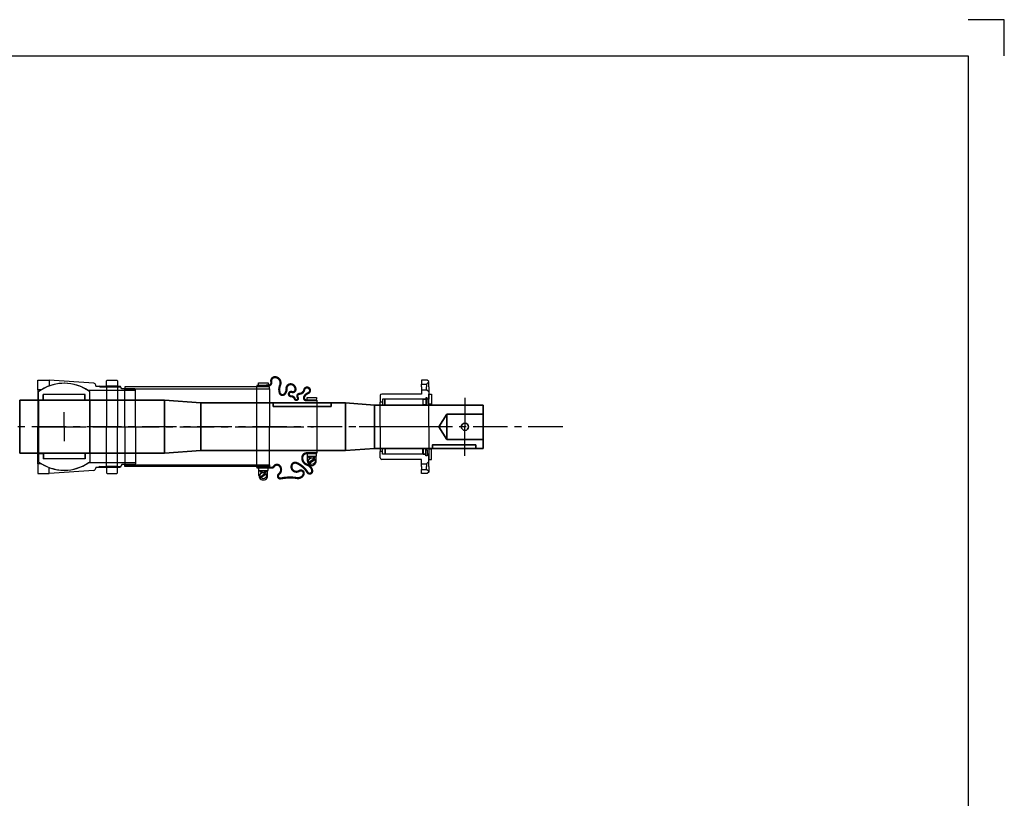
# Model space of a CAD drawing. Extents: x -2710 to 404, y -788 to 1362.
# Tile 4 of 4: x -970 to 390, y 287 to 1362. Entities that reach past the tile are written whole.
import ezdxf

# ---------------------------------------------------------------- set-up
doc = ezdxf.new("R2010")
doc.units = 0
doc.header["$LTSCALE"] = 1.5
doc.linetypes.add('CENTER', pattern=[50.8, 31.75, -6.35, 6.35, -6.35])
doc.layers.get('0').update_dxf_attribs({"linetype": 'CONTINUOUS'})
for name, color, linetype in [('Bearings', 1, 'CONTINUOUS'), ('CENTER', 9, 'CENTER'), ('RAMME', 7, 'CONTINUOUS')]:
    doc.layers.add(name, color=color, linetype=linetype)
doc.layers.add('STOCK', color=5, linetype='CONTINUOUS', lineweight=35)

# ---------------------------------------------------------------- blocks, each defined once
blk = doc.blocks.new('Ball-120-73')
for p, q in [((0, 35.5), (-48.4, 35.5)), ((-44.5, 29), (-44.5, -29)), ((-36.8, 29), (-44.5, 29)), ((-36.5, 28.5), (-44.5, 28.5)), ((-36.8, 35.5), (0, 35.5)), ((-36.8, 35.5), (-36.8, 29)), ((-36.5, 28.5), (-36.5, -28.5)), ((36.8, 35.5), (0, 35.5)), ((0, 35.5), (48.4, 35.5)), ((36.5, 28.5), (36.5, -28.5)), ((36.5, 28.5), (44.5, 28.5)), ((36.8, 35.5), (36.8, 29)), ((36.8, 29), (44.5, 29)), ((44.5, 29), (44.5, -29)), ((0, -35.5), (-48.4, -35.5)), ((-36.5, -28.5), (-44.5, -28.5)), ((-36.8, -29), (-44.5, -29)), ((-36.8, -35.5), (-36.8, -29)), ((-36.8, -35.5), (0, -35.5)), ((0, -35.5), (-36.8, -35.5)), ((0, -35.5), (36.8, -35.5)), ((36.8, -35.5), (0, -35.5)), ((0, -35.5), (48.4, -35.5)), ((36.5, -28.5), (44.5, -28.5)), ((36.8, -35.5), (36.8, -29)), ((36.8, -29), (44.5, -29))]:
    blk.add_line(p, q)
for start, end in [(143.7246, 216.2754), (323.7246, 36.2754)]:
    blk.add_arc((0, 0), 60, start, end)
at = {"layer": 'CENTER'}
for q in [(0, 20), (-20, 0), (20, 0), (0, -20)]:
    blk.add_line((0, 0), q, dxfattribs=at)
blk = doc.blocks.new('5BT-128-120-nut')
for p, q in [((-63.5, 15), (-64.5, 14)), ((-64.5, 1), (-64.5, 14)), ((-63.5, 15), (-56, 15)), ((-56, 15), (0, 15)), ((-56, 15), (-56, 0)), ((-56, 15), (-55, 14)), ((-55, 14), (-55, 1)), ((56, 15), (0, 15)), ((56, 15), (55, 14)), ((55, 14), (55, 1)), ((63.5, 15), (56, 15)), ((56, 15), (56, 0)), ((63.5, 15), (64.5, 14)), ((64.5, 1), (64.5, 14)), ((-63.5, 0), (-64.5, 1)), ((-56, 0), (-63.5, 0)), ((-55, 1), (-56, 0)), ((-56, 0), (0, 0)), ((56, 0), (0, 0)), ((55, 1), (56, 0)), ((56, 0), (63.5, 0)), ((63.5, 0), (64.5, 1))]:
    blk.add_line(p, q)
blk = doc.blocks.new('5BT-128-120-house')
for p, q in [((-51.2, 98.5), (-52.2, 97.5)), ((-52.2, 97.5), (-52.2, 79.5)), ((-50, 98.5), (-51.2, 98.5)), ((-50, 98.5), (-50, 33.2)), ((0, 98.5), (-50, 98.5)), ((0, 98.5), (50, 98.5)), ((50, 98.5), (50, 33.2)), ((50, 98.5), (51.2, 98.5)), ((51.2, 98.5), (52.2, 97.5)), ((52.2, 97.5), (52.2, 79.5)), ((-52.2, 79.5), (-56, 77.5)), ((-56, 43.5), (-56, 77.5)), ((-55, 49.4), (-55, 78.1)), ((52.2, 79.5), (56, 77.5)), ((55, 49.4), (55, 78.1)), ((56, 43.5), (56, 77.5)), ((-56, 43.5), (-57.2, 43.5)), ((-55, 49.4), (-56, 47.7)), ((55, 49.4), (56, 47.7)), ((56, 43.5), (57.2, 43.5)), ((-60.2, 40.7), (-64.5, -20.9)), ((60.2, 40.7), (64.5, -20.9)), ((-64.5, -36.5), (-64.5, -20.9)), ((-64.5, -20.9), (-56.3, -20.9)), ((64.5, -20.9), (56.3, -20.9)), ((64.5, -36.5), (64.5, -20.9)), ((-51, -36.5), (-64.5, -36.5)), ((-51, -31.6), (-51, -36.5)), ((-51, -36.5), (0, -36.5)), ((51, -36.5), (0, -36.5)), ((51, -31.6), (51, -36.5)), ((51, -36.5), (64.5, -36.5))]:
    blk.add_line(p, q)
for centre, radius, start, end in [((-57.2, 40.5), 3, 89.9974, 176.3089), ((57.2, 40.5), 3, 3.6915, 90), ((0, 0), 60, 146.4427, 211.7883), ((0, 0), 60, 328.2117, 33.5573)]:
    blk.add_arc(centre, radius, start, end)
at = {"layer": 'CENTER'}
blk.add_line((0, -36.5), (0, 98.5), dxfattribs=at)
blk = doc.blocks.new('5BT073-SV')
for name, p in [('5BT-128-120-house', (0, 36.5)), ('5BT-128-120-nut', (0, 95)), ('Ball-120-73', (0, 36.5))]:
    blk.add_blockref(name, p)
blk = doc.blocks.new('TU110200-SV')
for p, q in [((-55, 200), (-55, 0)), ((-52.5, 200), (-55, 200)), ((-52.5, 0), (-52.5, 200)), ((-52.5, 200), (0, 200)), ((52.5, 200), (0, 200)), ((52.5, 0), (52.5, 200)), ((52.5, 200), (55, 200)), ((55, 200), (55, 0)), ((-55, 0), (-52.5, 0)), ((0, 0), (-52.5, 0)), ((0, 0), (52.5, 0)), ((55, 0), (52.5, 0))]:
    blk.add_line(p, q)
at = {"layer": 'CENTER'}
blk.add_line((0, 0), (0, 200), dxfattribs=at)
blk = doc.blocks.new('GA110070-SV')
for p, q in [((-40.5, 52), (-40.5, 65)), ((-40.5, 65), (-38, 65)), ((-36.5, 65.5), (36.5, 65.5)), ((40.5, 65), (38, 65)), ((40.5, 52), (40.5, 65)), ((47.5, 64.5), (40.5, 64.5)), ((40.5, 63), (41.4, 63)), ((44.3, 61.7), (49.4, 54.4)), ((45.6, 62.6), (50.7, 55.3)), ((-38, 52), (-40.5, 52)), ((38, 52), (40.5, 52)), ((40.5, 54), (41.4, 54)), ((47.5, 52.5), (40.5, 52.5)), ((-60.5, -15), (-60.5, -2)), ((-60.5, -2), (-58, -2)), ((60.5, -2), (58, -2)), ((60.5, -15), (60.5, -2)), ((67.5, -2.5), (60.5, -2.5)), ((60.5, -4), (61.4, -4)), ((60.5, -13), (61.4, -13)), ((64.3, -5.3), (69.4, -12.6)), ((65.6, -4.4), (70.7, -11.7)), ((-58, -15), (-60.5, -15)), ((56.5, -17.5), (-56.5, -17.5)), ((58, -15), (60.5, -15)), ((67.5, -14.5), (60.5, -14.5))]:
    blk.add_line(p, q)
at = {"const_width": 3, "flags": 128}
for points in [[(-36.5, 65.5), (-36.5, 51, -0.56619), (-41.5, 48, -0.173214), (-46.5, 53.5, 1.667268), (-51, 48, -0.349852), (-45.5, 41.5, 0.598056), (-40.5, 39, -1.163294), (-38.5, 35, 0.335337), (-42, 30, -1.224957), (-48, 31, 0.531721), (-51.5, 36, 0.226938), (-57.5, 33, 0.615314), (-53, 23.5, -0.219784), (-46, 21.5, -0.749263), (-47.5, 14, -0.157952), (-57, 14.5, 0.500401), (-68.5, 8.5, 0.538118), (-62, 2.5, -0.564179), (-57, -2.5, 0.223265), (-56.5, -5), (-56.5, -17.5)], [(36.5, 65.5), (36.5, 51.5, 0.36205), (41.5, 45.5, 0.373567), (52.5, 52, -0.271332), (60.5, 59, -0.835937), (63, 52.5, 0.15691), (50, 37.5, 0.405212), (52.5, 31, 0.760159), (61, 41, -0.75249), (66, 47, -0.394653), (70.5, 36.5, 0.082963), (71.5, 15, -0.704922), (65.5, 13, 0.405667), (54.5, 14.5, 0.542617), (55, 6, -0.335934), (56.5, 2.5), (56.5, -17.5)]]:
    blk.add_lwpolyline(points, format="xyb", dxfattribs=at)
for centre in [(47.5, 58.5), (67.5, -8.5)]:
    blk.add_circle(centre, 4.5)
for centre, radius, start, end in [((41.4, 62), 1, 330, 90), ((41.4, 55), 1, 270, 30), ((47.5, 58.5), 6, 150, 210), ((47.5, 58.5), 6, 270, 90), ((61.4, -5), 1, 330, 90), ((61.4, -12), 1, 270, 30), ((67.5, -8.5), 6, 150, 210), ((67.5, -8.5), 6, 270, 90)]:
    blk.add_arc(centre, radius, start, end)
at = {"layer": 'CENTER'}
blk.add_line((0, 0), (0, 61), dxfattribs=at)
blk = doc.blocks.new('42060-SV')
for p, q in [((-62.5, 0), (-64.5, -2)), ((-62, 0), (-62.5, 0)), ((-62, 0), (-59, -3)), ((-55, 0), (-62, 0)), ((-55, 0), (-48, 0)), ((-48, 0), (-51, -3)), ((-48, 0), (-38, 0)), ((-45, 4), (-31, 4)), ((-45, 0), (-45, 4)), ((-31, 0), (-45, 0)), ((0, 0), (-38, 0)), ((-38, 0), (-38, -2)), ((-31, 4), (-31, 0)), ((0, 0), (38, 0)), ((45, 4), (31, 4)), ((31, 4), (31, 0)), ((31, 0), (45, 0)), ((48, 0), (38, 0)), ((38, 0), (38, -2)), ((45, 0), (45, 4)), ((48, 0), (51, -3)), ((55, 0), (48, 0)), ((55, 0), (62, 0)), ((62, 0), (59, -3)), ((62, 0), (62.5, 0)), ((62.5, 0), (64.5, -2)), ((-64.5, -2), (-64.5, -10)), ((-64.5, -10), (-59, -10)), ((-59, -10), (-59, -3)), ((-59, -3), (-55, -3)), ((-55, -10), (-59, -10)), ((-51, -3), (-55, -3)), ((-55, -10), (-51, -10)), ((-51, -10), (-51, -3)), ((-51, -10), (-45, -10)), ((-45, -10), (-45, -65)), ((-32, -2), (-40, -2)), ((-40, -2), (-40, -4)), ((-40, -2), (-40, -4)), ((-38, -2), (-40, -2)), ((-40, -4), (-32, -4)), ((-40, -4), (-38, -4)), ((-38, -4), (-38, -64)), ((-38, -4), (-30.25, -4)), ((-38, -7.5), (-38, -4)), ((-30.25, -7.5), (-38, -7.5)), ((-38, -8), (-38, -60)), ((-38, -8), (-30, -8)), ((-32, -4), (-32, -2)), ((-30.25, -4), (-30.25, -7.5)), ((-30, -8), (-30, -60)), ((38, -8), (30, -8)), ((30, -8), (30, -60)), ((38, -4), (30.25, -4)), ((30.25, -4), (30.25, -7.5)), ((30.25, -7.5), (38, -7.5)), ((32, -2), (40, -2)), ((32, -4), (32, -2)), ((40, -4), (32, -4)), ((38, -2), (40, -2)), ((38, -4), (38, -64)), ((40, -4), (38, -4)), ((38, -7.5), (38, -4)), ((38, -8), (38, -60)), ((40, -2), (40, -4)), ((40, -2), (40, -4)), ((45, -10), (45, -65)), ((51, -10), (45, -10)), ((51, -10), (51, -3)), ((51, -3), (55, -3)), ((55, -10), (51, -10)), ((59, -3), (55, -3)), ((55, -10), (59, -10)), ((59, -10), (59, -3)), ((64.5, -10), (59, -10)), ((64.5, -2), (64.5, -10)), ((-43, -67), (-34, -67)), ((-30, -60), (-38, -60)), ((-30.25, -60.5), (-38, -60.5)), ((-38, -60.5), (-38, -64)), ((-38, -64), (-30.25, -64)), ((-38, -64), (-34, -64)), ((-34, -64), (-34, -67)), ((0, -67), (-34, -67)), ((-30.25, -64), (-30.25, -60.5)), ((0, -67), (34, -67)), ((30, -60), (38, -60)), ((30.25, -60.5), (38, -60.5)), ((30.25, -64), (30.25, -60.5)), ((38, -64), (30.25, -64)), ((34, -64), (34, -67)), ((38, -64), (34, -64)), ((43, -67), (34, -67)), ((38, -60.5), (38, -64))]:
    blk.add_line(p, q)
for centre, start, end in [((-43, -65), 180, 270), ((43, -65), 270, 0)]:
    blk.add_arc(centre, 2, start, end)
at = {"layer": 'CENTER'}
blk.add_line((0, 0), (0, -95.95), dxfattribs=at)

msp = doc.modelspace()

# ---------------------------------------------------------------- linework, layer by layer
at = {"layer": 'CENTER'}
for p, q in [((-355, 840), (-355, 800)), ((-219.9, 800), (-1930, 800)), ((-355, 760), (-355, 800))]:
    msp.add_line(p, q, dxfattribs=at)
at = {"layer": 'RAMME'}
for p, q in [((390, 1362), (340, 1362)), ((390, 1312), (390, 1362)), ((-2660, 1312), (340, 1312)), ((340, 1312), (340, -738)), ((340, 1312), (340, 1312))]:
    msp.add_line(p, q, dxfattribs=at)
at = {"layer": 'STOCK'}
for p, q in [((-970, 836.5), (-970, 763.5)), ((-770, 836.5), (-970, 836.5)), ((-770, 836.5), (-770, 763.5)), ((-720, 833), (-770, 836.5)), ((-720, 833), (-720, 767)), ((-520, 833), (-720, 833)), ((-520, 833), (-520, 767)), ((-480, 830), (-520, 833)), ((-330, 830), (-480, 830)), ((-480, 830), (-480, 770)), ((-330, 800), (-330, 830)), ((-380, 817.5), (-391, 800)), ((-330, 817.5), (-380, 817.5)), ((-380, 817.5), (-380, 800)), ((-380, 782.5), (-391, 800)), ((-380, 782.5), (-380, 800)), ((-330, 770), (-330, 800)), ((-330, 782.5), (-380, 782.5)), ((-770, 763.5), (-970, 763.5)), ((-720, 767), (-770, 763.5)), ((-520, 767), (-720, 767)), ((-480, 770), (-520, 767)), ((-480, 770), (-330, 770))]:
    msp.add_line(p, q, dxfattribs=at)
for points in [[(-620, 828), (-540, 828), (-540, 833), (-620, 833)], [(-400, 770), (-340, 770), (-340, 775), (-400, 775)]]:
    msp.add_lwpolyline(points, close=True, dxfattribs=at)
msp.add_circle((-355, 800), 5, dxfattribs=at)

# ---------------------------------------------------------------- block references
at = {"layer": 'Bearings', "rotation": 270}
for name, p in [('5BT073-SV', (-945, 800)), ('GA110070-SV', (-625, 800)), ('42060-SV', (-405, 800)), ('TU110200-SV', (-825, 800))]:
    msp.add_blockref(name, p, dxfattribs=at)

doc.saveas('drawing.dxf')
